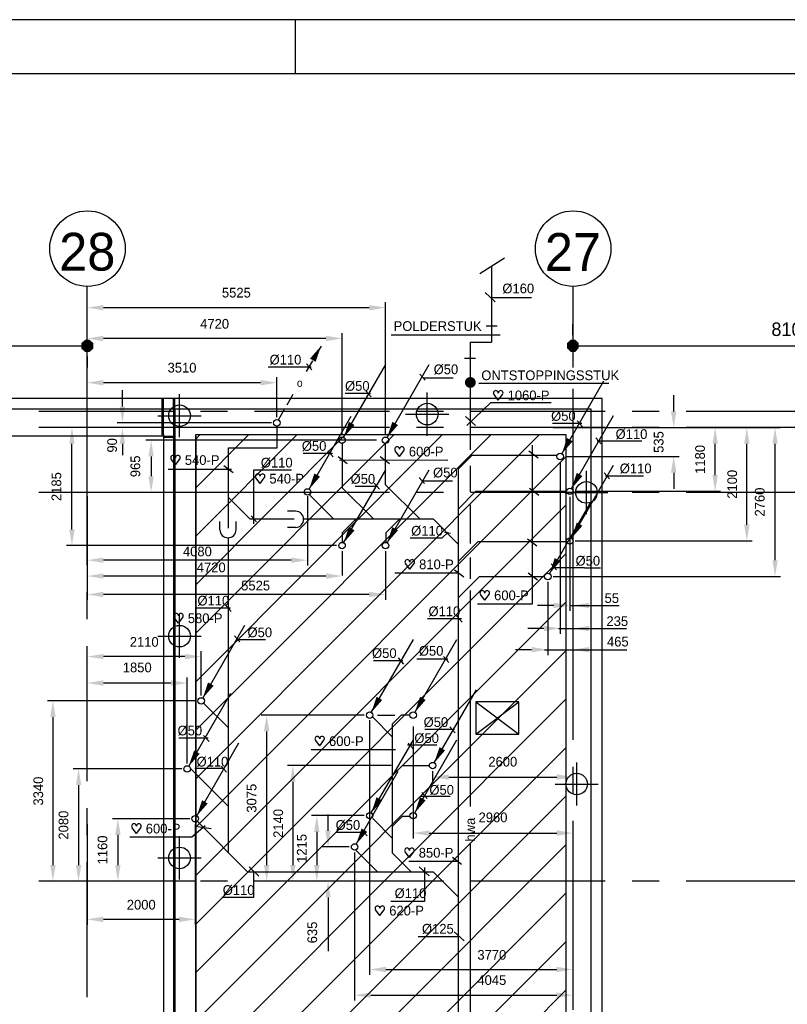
# Model space of a CAD drawing. Extents: x 9010 to 343255, y 15280 to 659207.
# Tile 14 of 76: x 38800 to 53026, y 81149 to 99380. Entities that reach past the tile are written whole.
import ezdxf
from ezdxf.enums import TextEntityAlignment as Align

# ---------------------------------------------------------------- set-up
doc = ezdxf.new("R2010")
doc.units = 0
doc.header["$LTSCALE"] = 100
for name, pattern in [('2322121', [2000, 1000, 1000]), ('2322122', [47, 40, -7]), ('CENTER2', [11.25, 7.5, -1.25, 1.25, -1.25]), ('CENTER4', [5, 3.125, -0.625, 0.625, -0.625]), ('CENTERX2', [40, 25, -5, 5, -5])]:
    doc.linetypes.add(name, pattern=pattern)
doc.layers.get('0').update_dxf_attribs({"linetype": 'CONTINUOUS'})
doc.layers.get('DEFPOINTS').update_dxf_attribs({"linetype": 'CONTINUOUS'})
for name, color, linetype in [('00KAD025', 2, 'CONTINUOUS'), ('00KAD070', 5, 'CONTINUOUS'), ('19', 2, 'CONTINUOUS'), ('BL$2----', 7, 'CONTINUOUS'), ('BOUW', 8, 'CONTINUOUS'), ('PAAL_CONT', 1, 'CONTINUOUS'), ('PAAL_HART', 7, 'CONTINUOUS'), ('PAAL_TEKST', 2, 'CONTINUOUS'), ('STRAMIEN', 1, 'CENTER2'), ('WL521---', 4, 'CONTINUOUS'), ('WL5233--', 4, 'CONTINUOUS'), ('WL524---', 4, 'CONTINUOUS'), ('WL5627--', 4, 'CONTINUOUS'), ('WL570---', 3, 'CONTINUOUS'), ('WL570---_HARTLIJN', 7, 'CONTINUOUS'), ('WL570---_TOEVOER', 3, 'CONTINUOUS'), ('WM521---', 1, 'CONTINUOUS')]:
    doc.layers.add(name, color=color, linetype=linetype)
doc.styles.add('2MM', font='STRUCT01.shx', dxfattribs={"height": 250})
doc.styles.add('5MM', font='STRUCT01.shx', dxfattribs={"height": 1000})
doc.styles.add('BURO-018', font='BUROFONT.shx', dxfattribs={"height": 180})
doc.styles.add('VAR', font='STRUCT01.shx')
doc.dimstyles.new('CEES', dxfattribs={"dimscale": 100, "dimtxt": 3, "dimasz": 3, "dimexe": 1, "dimexo": 1, "dimgap": 1.5, "dimtad": 0, "dimdec": 0, "dimzin": 0, "dimtxsty": 'BURO-018', "dimcen": -3, "dimdle": 1.25, "dimclrd": 1, "dimclre": 1, "dimclrt": 1, "dimazin": 3, "dimtfac": 0.75, "dimtdec": 0, "dimtofl": 0, "dimtmove": 0, "dimatfit": 3, "dimtvp": 1.5, "dimtolj": 1, "dimtzin": 0})
doc.dimstyles.new('DIM_ORG', dxfattribs={"dimscale": 50, "dimtxt": 2.5, "dimasz": 0.5, "dimexe": 1.25, "dimexo": 0.625, "dimgap": 0.9, "dimtad": 1, "dimdec": 0, "dimrnd": 1, "dimtxsty": '2MM', "dimblk": 'A-DIMDOT', "dimcen": 2.5, "dimse1": 1, "dimse2": 1, "dimclrt": 2, "dimazin": 3, "dimtfac": 1, "dimtdec": 4, "dimtix": 1, "dimtmove": 0, "dimatfit": 3, "dimtvp": 1, "dimtolj": 1, "dimtzin": 0})

# ---------------------------------------------------------------- blocks, each defined once
blk = doc.blocks.new('A0-HOR')
at = {"layer": '00KAD025', "linetype": 'CONTINUOUS'}
for p, q in [((1189, 841), (0, 841)), ((349, 831), (349, 841))]:
    blk.add_line(p, q, dxfattribs=at)
at = {"layer": '00KAD070', "linetype": 'CONTINUOUS'}
blk.add_line((1179, 831), (10, 831), dxfattribs=at)
blk = doc.blocks.new('K-PAAL8')
at = {"layer": 'PAAL_CONT'}
blk.add_circle((0, 0), 0.5, dxfattribs=at)
at = {"layer": 'PAAL_HART'}
for p, q in [((0, -1), (0, 1)), ((-1, 0), (1, 0))]:
    blk.add_line(p, q, dxfattribs=at)
at = {"layer": 'PAAL_TEKST', "style": 'VAR', "flags": 1}
for tag, p in [('AFHAKHOOGTE', (0.402, 0.516)), ('INHEINIVO', (0.402, 0.201)), ('LENGTE', (0.402, -0.114)), ('NUMMER', (0.402, -0.429))]:
    blk.add_attdef(tag, p, '', height=0.2, dxfattribs=at)
blk = doc.blocks.new('*X17')
at = {"color": 0}
for p, q in [((38.14, 21), (40.14, 21)), ((38.14, 20.8), (40.14, 20.8)), ((38.14, 20.6), (40.14, 20.6)), ((38.14, 20.4), (40.14, 20.4)), ((38.17, 20.2), (40.11, 20.2)), ((38.28, 21.2), (40, 21.2)), ((38.48, 21.4), (39.8, 21.4)), ((38.68, 21.6), (39.6, 21.6)), ((38.37, 20), (39.91, 20)), ((38.57, 19.8), (39.71, 19.8))]:
    blk.add_line(p, q, dxfattribs=at)
blk = doc.blocks.new('A-DIMDOT')
for p, q in [((0, 2), (0, 4)), ((0, -2), (0, 2)), ((0, -2), (0, -4))]:
    blk.add_line(p, q)
blk.add_lwpolyline([(-0.42, 0.99), (-1, 0.4), (-1, -0.43), (-0.42, -1.01), (0.41, -1.01), (1, -0.43), (1, 0.4), (0.41, 0.99)], close=True)
blk.add_blockref('*X17', (-39.14, -20.66))
blk = doc.blocks.new('*D37')
at = {"layer": '19', "color": 0}
blk.add_line((32953, 93342), (39953, 93342), dxfattribs=at)
at = {"layer": 'DEFPOINTS', "color": 0}
for p in [(32853, 94442), (40053, 94442), (40053, 93342)]:
    blk.add_point(p, dxfattribs=at)
at = {"layer": '19', "color": 0, "xscale": 100, "yscale": 100, "zscale": 100, "rotation": 180}
blk.add_blockref('A-DIMDOT', (32853, 93342), dxfattribs=at)
at = {"layer": '19', "color": 0, "xscale": 100, "yscale": 100, "zscale": 100}
blk.add_blockref('A-DIMDOT', (40053, 93342), dxfattribs=at)
at = {"layer": '19', "color": 2, "insert": (36453, 93647), "char_height": 250, "attachment_point": 5, "style": '2MM'}
blk.add_mtext('\\A1;7200', dxfattribs=at)
blk = doc.blocks.new('*D38')
at = {"layer": '19', "color": 0}
blk.add_line((49153, 93342), (57053, 93342), dxfattribs=at)
at = {"layer": 'DEFPOINTS', "color": 0}
for p in [(49053, 94442), (57153, 94442), (57153, 93342)]:
    blk.add_point(p, dxfattribs=at)
at = {"layer": '19', "color": 0, "xscale": 100, "yscale": 100, "zscale": 100, "rotation": 180}
blk.add_blockref('A-DIMDOT', (49053, 93342), dxfattribs=at)
at = {"layer": '19', "color": 0, "xscale": 100, "yscale": 100, "zscale": 100}
blk.add_blockref('A-DIMDOT', (57153, 93342), dxfattribs=at)
at = {"layer": '19', "color": 2, "insert": (53103, 93647), "char_height": 250, "attachment_point": 5, "style": '2MM'}
blk.add_mtext('\\A1;8100', dxfattribs=at)
blk = doc.blocks.new('LDV1123')
at = {"color": 0, "linetype": 'CONTINUOUS'}
for p, q in [((6.75, 11.69), (5.81, 10.07)), ((5.44, 9.42), (4.5, 7.79)), ((1.56, 2.71), (2.5, 4.33)), ((0.25, 0.43), (1.19, 2.06))]:
    blk.add_line(p, q, dxfattribs=at)
blk.add_lwpolyline([(6.75, 11.69, 0, 1, 0), (5.5, 9.53, 1, 1, 0)], format="xyseb", dxfattribs=at)
blk.add_circle((0, 0), 0.5, dxfattribs=at)
at = {"color": 0, "linetype": 'CONTINUOUS', "style": 'BURO-018'}
blk.add_attdef('LD_TEXT1', text='', height=1.8, dxfattribs=at).set_placement((3.5, 6.06), align=Align.MIDDLE)
blk = doc.blocks.new('LDV3121')
at = {"color": 0, "linetype": 'CONTINUOUS'}
blk.add_line((0.25, 0.43), (6.75, 11.69), dxfattribs=at)
blk.add_lwpolyline([(0.25, 0.43, 0, 1, 0), (1.5, 2.6, 1, 1, 0)], format="xyseb", dxfattribs=at)
blk.add_circle((0, 0), 0.5, dxfattribs=at)
blk = doc.blocks.new('HART')
at = {"color": 1}
for q in [(-39.7, 52.4), (39.7, 52.4)]:
    blk.add_line((0, 0), q, dxfattribs=at)
for centre, start, end in [((-22.1, 65.7), 0, 217.18669), ((22.1, 65.7), 322.81331, 180)]:
    blk.add_arc(centre, 22.1, start, end, dxfattribs=at)
blk = doc.blocks.new('HARTJE')
at = {"layer": 'WL570---'}
blk.add_blockref('HART', (140.9, 93.7), dxfattribs=at)
blk = doc.blocks.new('LDS')
at = {"color": 0, "linetype": 'CONTINUOUS'}
for p, q in [((0, 1), (1, 1)), ((0, -1), (1, -1))]:
    blk.add_line(p, q, dxfattribs=at)
blk.add_arc((0, 0), 1, 90, 270, dxfattribs=at)
blk = doc.blocks.new('*D114')
at = {"color": 1, "linetype": 'BYBLOCK'}
for p, q in [((41953, 84586), (40520, 84586)), ((40620, 84286), (40620, 83728)), ((41953, 83428), (40520, 83428))]:
    blk.add_line(p, q, dxfattribs=at)
for points in [[(40570, 84286), (40670, 84286), (40620, 84586)], [(40570, 83728), (40670, 83728), (40620, 83428)]]:
    blk.add_solid(points, dxfattribs=at)
at = {"layer": 'DEFPOINTS', "color": 0, "linetype": 'BYBLOCK'}
for p in [(42053, 84586), (40620, 83428), (42053, 83428)]:
    blk.add_point(p, dxfattribs=at)
at = {"color": 1, "linetype": 'BYBLOCK', "insert": (40336, 84007), "char_height": 180, "attachment_point": 5, "rotation": 90, "style": 'BURO-018'}
blk.add_mtext('\\A1;1160', dxfattribs=at)
blk = doc.blocks.new('*D115')
at = {"color": 1, "linetype": 'BYBLOCK'}
for p, q in [((41804, 85507), (39792, 85507)), ((39892, 85207), (39892, 83728)), ((41804, 83428), (39792, 83428))]:
    blk.add_line(p, q, dxfattribs=at)
for points in [[(39842, 85207), (39942, 85207), (39892, 85507)], [(39842, 83728), (39942, 83728), (39892, 83428)]]:
    blk.add_solid(points, dxfattribs=at)
at = {"layer": 'DEFPOINTS', "color": 0, "linetype": 'BYBLOCK'}
for p in [(41904, 85507), (39892, 83428), (41904, 83428)]:
    blk.add_point(p, dxfattribs=at)
at = {"color": 1, "linetype": 'BYBLOCK', "insert": (39613, 84467), "char_height": 180, "attachment_point": 5, "rotation": 90, "style": 'BURO-018'}
blk.add_mtext('\\A1;2080', dxfattribs=at)
blk = doc.blocks.new('*D116')
at = {"color": 1, "linetype": 'BYBLOCK'}
for p, q in [((42063, 86767), (39316, 86767)), ((39416, 86467), (39416, 83728)), ((42063, 83428), (39316, 83428))]:
    blk.add_line(p, q, dxfattribs=at)
for points in [[(39366, 86467), (39466, 86467), (39416, 86767)], [(39366, 83728), (39466, 83728), (39416, 83428)]]:
    blk.add_solid(points, dxfattribs=at)
at = {"layer": 'DEFPOINTS', "color": 0, "linetype": 'BYBLOCK'}
for p in [(42163, 86767), (39416, 83428), (42163, 83428)]:
    blk.add_point(p, dxfattribs=at)
at = {"color": 1, "linetype": 'BYBLOCK', "insert": (39146, 85097), "char_height": 180, "attachment_point": 5, "rotation": 90, "style": 'BURO-018'}
blk.add_mtext('\\A1;3340', dxfattribs=at)
blk = doc.blocks.new('*D117')
at = {"color": 1, "linetype": 'BYBLOCK'}
for p, q in [((40053, 85607), (40053, 87198)), ((41904, 85607), (41904, 87198)), ((41604, 87098), (40353, 87098))]:
    blk.add_line(p, q, dxfattribs=at)
for points in [[(40353, 87148), (40353, 87048), (40053, 87098)], [(41604, 87148), (41604, 87048), (41904, 87098)]]:
    blk.add_solid(points, dxfattribs=at)
at = {"layer": 'DEFPOINTS', "color": 0, "linetype": 'BYBLOCK'}
for p in [(40053, 87098), (40053, 85507), (41904, 85507)]:
    blk.add_point(p, dxfattribs=at)
at = {"color": 1, "linetype": 'BYBLOCK', "insert": (40979, 87385), "char_height": 180, "attachment_point": 5, "style": 'BURO-018'}
blk.add_mtext('\\A1;1850', dxfattribs=at)
blk = doc.blocks.new('*D118')
at = {"color": 1, "linetype": 'BYBLOCK'}
for p, q in [((40053, 86867), (40053, 87688)), ((41863, 87588), (40353, 87588)), ((42163, 86867), (42163, 87688))]:
    blk.add_line(p, q, dxfattribs=at)
for points in [[(40353, 87638), (40353, 87538), (40053, 87588)], [(41863, 87638), (41863, 87538), (42163, 87588)]]:
    blk.add_solid(points, dxfattribs=at)
at = {"layer": 'DEFPOINTS', "color": 0, "linetype": 'BYBLOCK'}
for p in [(40053, 87588), (40053, 86767), (42163, 86767)]:
    blk.add_point(p, dxfattribs=at)
at = {"color": 1, "linetype": 'BYBLOCK', "insert": (41108, 87858), "char_height": 180, "attachment_point": 5, "style": 'BURO-018'}
blk.add_mtext('\\A1;2110', dxfattribs=at)
blk = doc.blocks.new('*D119')
at = {"color": 1, "linetype": 'BYBLOCK'}
for p, q in [((40053, 84486), (40053, 82622)), ((42053, 84486), (42053, 82622)), ((41753, 82722), (40353, 82722))]:
    blk.add_line(p, q, dxfattribs=at)
for points in [[(40353, 82772), (40353, 82672), (40053, 82722)], [(41753, 82772), (41753, 82672), (42053, 82722)]]:
    blk.add_solid(points, dxfattribs=at)
at = {"layer": 'DEFPOINTS', "color": 0, "linetype": 'BYBLOCK'}
for p in [(40053, 84586), (42053, 84586), (40053, 82722)]:
    blk.add_point(p, dxfattribs=at)
at = {"color": 1, "linetype": 'BYBLOCK', "insert": (41053, 82992), "char_height": 180, "attachment_point": 5, "style": 'BURO-018'}
blk.add_mtext('\\A1;2000', dxfattribs=at)
blk = doc.blocks.new('*D120')
at = {"color": 1, "linetype": 'BYBLOCK'}
for p, q in [((45007, 83962), (45007, 81218)), ((49053, 83962), (49053, 81218)), ((45307, 81318), (48753, 81318))]:
    blk.add_line(p, q, dxfattribs=at)
for points in [[(45307, 81368), (45307, 81268), (45007, 81318)], [(48753, 81368), (48753, 81268), (49053, 81318)]]:
    blk.add_solid(points, dxfattribs=at)
at = {"layer": 'DEFPOINTS', "color": 0, "linetype": 'BYBLOCK'}
for p in [(45007, 84062), (49053, 84062), (49053, 81318)]:
    blk.add_point(p, dxfattribs=at)
at = {"color": 1, "linetype": 'BYBLOCK', "insert": (47550, 81596), "char_height": 180, "attachment_point": 5, "style": 'BURO-018'}
blk.add_mtext('\\A1;4045', dxfattribs=at)
blk = doc.blocks.new('*D121')
at = {"color": 1, "linetype": 'BYBLOCK'}
for p, q in [((45286, 86413), (45286, 81694)), ((49053, 84542), (49053, 81694)), ((45586, 81794), (48753, 81794))]:
    blk.add_line(p, q, dxfattribs=at)
for points in [[(45586, 81844), (45586, 81744), (45286, 81794)], [(48753, 81844), (48753, 81744), (49053, 81794)]]:
    blk.add_solid(points, dxfattribs=at)
at = {"layer": 'DEFPOINTS', "color": 0, "linetype": 'BYBLOCK'}
for p in [(45286, 86513), (49053, 84642), (49053, 81794)]:
    blk.add_point(p, dxfattribs=at)
at = {"color": 1, "linetype": 'BYBLOCK', "insert": (47550, 82064), "char_height": 180, "attachment_point": 5, "style": 'BURO-018'}
blk.add_mtext('\\A1;3770', dxfattribs=at)
blk = doc.blocks.new('*D122')
at = {"color": 1, "linetype": 'BYBLOCK'}
for p, q in [((46091, 86294), (46091, 84219)), ((49053, 84542), (49053, 84219)), ((46391, 84319), (48753, 84319))]:
    blk.add_line(p, q, dxfattribs=at)
for points in [[(46391, 84369), (46391, 84269), (46091, 84319)], [(48753, 84369), (48753, 84269), (49053, 84319)]]:
    blk.add_solid(points, dxfattribs=at)
at = {"layer": 'DEFPOINTS', "color": 0, "linetype": 'BYBLOCK'}
for p in [(46091, 86394), (49053, 84642), (49053, 84319)]:
    blk.add_point(p, dxfattribs=at)
at = {"color": 1, "linetype": 'BYBLOCK', "insert": (47572, 84609), "char_height": 180, "attachment_point": 5, "style": 'BURO-018'}
blk.add_mtext('\\A1;2960', dxfattribs=at)
blk = doc.blocks.new('*D123')
at = {"color": 1, "linetype": 'BYBLOCK'}
for p, q in [((46453, 85469), (46453, 85257)), ((46753, 85357), (48753, 85357)), ((49053, 85469), (49053, 85257))]:
    blk.add_line(p, q, dxfattribs=at)
for points in [[(46753, 85407), (46753, 85307), (46453, 85357)], [(48753, 85407), (48753, 85307), (49053, 85357)]]:
    blk.add_solid(points, dxfattribs=at)
at = {"layer": 'DEFPOINTS', "color": 0, "linetype": 'BYBLOCK'}
for p in [(46453, 85569), (49053, 85569), (49053, 85357)]:
    blk.add_point(p, dxfattribs=at)
at = {"color": 1, "linetype": 'BYBLOCK', "insert": (47753, 85640), "char_height": 180, "attachment_point": 5, "style": 'BURO-018'}
blk.add_mtext('\\A1;2600', dxfattribs=at)
blk = doc.blocks.new('*D124')
at = {"color": 1, "linetype": 'BYBLOCK'}
for p, q in [((44515, 84362), (44515, 84662)), ((44907, 84062), (44415, 84062)), ((44907, 83428), (44415, 83428)), ((44515, 83128), (44515, 82130))]:
    blk.add_line(p, q, dxfattribs=at)
for points in [[(44465, 84362), (44565, 84362), (44515, 84062)], [(44465, 83128), (44565, 83128), (44515, 83428)]]:
    blk.add_solid(points, dxfattribs=at)
at = {"layer": 'DEFPOINTS', "color": 0, "linetype": 'BYBLOCK'}
for p in [(45007, 84062), (44515, 83428), (45007, 83428)]:
    blk.add_point(p, dxfattribs=at)
at = {"color": 1, "linetype": 'BYBLOCK', "insert": (44224, 82479), "char_height": 180, "attachment_point": 5, "rotation": 90, "style": 'BURO-018'}
blk.add_mtext('\\A1;635', dxfattribs=at)
blk = doc.blocks.new('*D125')
at = {"color": 1, "linetype": 'BYBLOCK'}
for p, q in [((45186, 84642), (44206, 84642)), ((44306, 84342), (44306, 83728)), ((45186, 83428), (44206, 83428))]:
    blk.add_line(p, q, dxfattribs=at)
for points in [[(44256, 84342), (44356, 84342), (44306, 84642)], [(44256, 83728), (44356, 83728), (44306, 83428)]]:
    blk.add_solid(points, dxfattribs=at)
at = {"layer": 'DEFPOINTS', "color": 0, "linetype": 'BYBLOCK'}
for p in [(45286, 84642), (44306, 83428), (45286, 83428)]:
    blk.add_point(p, dxfattribs=at)
at = {"color": 1, "linetype": 'BYBLOCK', "insert": (44029, 84035), "char_height": 180, "attachment_point": 5, "rotation": 90, "style": 'BURO-018'}
blk.add_mtext('\\A1;1215', dxfattribs=at)
blk = doc.blocks.new('*D126')
at = {"color": 1, "linetype": 'BYBLOCK'}
for p, q in [((45686, 85569), (43763, 85569)), ((43863, 85269), (43863, 83728)), ((46353, 83428), (43763, 83428))]:
    blk.add_line(p, q, dxfattribs=at)
for points in [[(43813, 85269), (43913, 85269), (43863, 85569)], [(43813, 83728), (43913, 83728), (43863, 83428)]]:
    blk.add_solid(points, dxfattribs=at)
at = {"layer": 'DEFPOINTS', "color": 0, "linetype": 'BYBLOCK'}
for p in [(45786, 85569), (43863, 83428), (46453, 83428)]:
    blk.add_point(p, dxfattribs=at)
at = {"color": 1, "linetype": 'BYBLOCK', "insert": (43593, 84498), "char_height": 180, "attachment_point": 5, "rotation": 90, "style": 'BURO-018'}
blk.add_mtext('\\A1;2140', dxfattribs=at)
blk = doc.blocks.new('*D127')
at = {"color": 1, "linetype": 'BYBLOCK'}
for p, q in [((45186, 86502), (43277, 86502)), ((43377, 86202), (43377, 83728)), ((45186, 83428), (43277, 83428))]:
    blk.add_line(p, q, dxfattribs=at)
for points in [[(43327, 86202), (43427, 86202), (43377, 86502)], [(43327, 83728), (43427, 83728), (43377, 83428)]]:
    blk.add_solid(points, dxfattribs=at)
at = {"layer": 'DEFPOINTS', "color": 0, "linetype": 'BYBLOCK'}
for p in [(45286, 86502), (43377, 83428), (45286, 83428)]:
    blk.add_point(p, dxfattribs=at)
at = {"color": 1, "linetype": 'BYBLOCK', "insert": (43099, 84965), "char_height": 180, "attachment_point": 5, "rotation": 90, "style": 'BURO-018'}
blk.add_mtext('\\A1;3075', dxfattribs=at)
blk = doc.blocks.new('*D128')
at = {"color": 1, "linetype": 'BYBLOCK'}
for p, q in [((40053, 92018), (40053, 92759)), ((43265, 92659), (40353, 92659)), ((43565, 92018), (43565, 92759))]:
    blk.add_line(p, q, dxfattribs=at)
for points in [[(40353, 92709), (40353, 92609), (40053, 92659)], [(43265, 92709), (43265, 92609), (43565, 92659)]]:
    blk.add_solid(points, dxfattribs=at)
at = {"layer": 'DEFPOINTS', "color": 0, "linetype": 'BYBLOCK'}
for p in [(40053, 92659), (40053, 91918), (43565, 91918)]:
    blk.add_point(p, dxfattribs=at)
at = {"color": 1, "linetype": 'BYBLOCK', "insert": (41809, 92936), "char_height": 180, "attachment_point": 5, "style": 'BURO-018'}
blk.add_mtext('\\A1;3510', dxfattribs=at)
blk = doc.blocks.new('*D129')
at = {"color": 1, "linetype": 'BYBLOCK'}
for p, q in [((40053, 91693), (40053, 93578)), ((44774, 91693), (44774, 93578)), ((44474, 93478), (40353, 93478))]:
    blk.add_line(p, q, dxfattribs=at)
for points in [[(40353, 93528), (40353, 93428), (40053, 93478)], [(44474, 93528), (44474, 93428), (44774, 93478)]]:
    blk.add_solid(points, dxfattribs=at)
at = {"layer": 'DEFPOINTS', "color": 0, "linetype": 'BYBLOCK'}
for p in [(40053, 93478), (40053, 91593), (44774, 91593)]:
    blk.add_point(p, dxfattribs=at)
at = {"color": 1, "linetype": 'BYBLOCK', "insert": (42413, 93748), "char_height": 180, "attachment_point": 5, "style": 'BURO-018'}
blk.add_mtext('\\A1;4720', dxfattribs=at)
blk = doc.blocks.new('*D130')
at = {"color": 1, "linetype": 'BYBLOCK'}
for p, q in [((40053, 91693), (40053, 94148)), ((45579, 91693), (45579, 94148)), ((45279, 94048), (40353, 94048))]:
    blk.add_line(p, q, dxfattribs=at)
for points in [[(40353, 94098), (40353, 93998), (40053, 94048)], [(45279, 94098), (45279, 93998), (45579, 94048)]]:
    blk.add_solid(points, dxfattribs=at)
at = {"layer": 'DEFPOINTS', "color": 0, "linetype": 'BYBLOCK'}
for p in [(40053, 94048), (40053, 91593), (45579, 91593)]:
    blk.add_point(p, dxfattribs=at)
at = {"color": 1, "linetype": 'BYBLOCK', "insert": (42816, 94325), "char_height": 180, "attachment_point": 5, "style": 'BURO-018'}
blk.add_mtext('\\A1;5525', dxfattribs=at)
blk = doc.blocks.new('*D131')
at = {"color": 1, "linetype": 'BYBLOCK'}
for p, q in [((50920, 92128), (50920, 92428)), ((48917, 91828), (51020, 91828)), ((48917, 91293), (51020, 91293)), ((50920, 90993), (50920, 90693))]:
    blk.add_line(p, q, dxfattribs=at)
for points in [[(50870, 92128), (50970, 92128), (50920, 91828)], [(50870, 90993), (50970, 90993), (50920, 91293)]]:
    blk.add_solid(points, dxfattribs=at)
at = {"layer": 'DEFPOINTS', "color": 0, "linetype": 'BYBLOCK'}
for p in [(48817, 91828), (50920, 91828), (48817, 91293)]:
    blk.add_point(p, dxfattribs=at)
at = {"color": 1, "linetype": 'BYBLOCK', "insert": (50643, 91560), "char_height": 180, "attachment_point": 5, "rotation": 90, "style": 'BURO-018'}
blk.add_mtext('\\A1;535', dxfattribs=at)
blk = doc.blocks.new('*D132')
at = {"color": 1, "linetype": 'BYBLOCK'}
for p, q in [((49097, 91828), (51789, 91828)), ((51689, 90948), (51689, 91528)), ((49097, 90648), (51789, 90648))]:
    blk.add_line(p, q, dxfattribs=at)
for points in [[(51639, 91528), (51739, 91528), (51689, 91828)], [(51639, 90948), (51739, 90948), (51689, 90648)]]:
    blk.add_solid(points, dxfattribs=at)
at = {"layer": 'DEFPOINTS', "color": 0, "linetype": 'BYBLOCK'}
for p in [(48997, 91828), (51689, 91828), (48997, 90648)]:
    blk.add_point(p, dxfattribs=at)
at = {"color": 1, "linetype": 'BYBLOCK', "insert": (51410, 91238), "char_height": 180, "attachment_point": 5, "rotation": 90, "style": 'BURO-018'}
blk.add_mtext('\\A1;1180', dxfattribs=at)
blk = doc.blocks.new('*D133')
at = {"color": 1, "linetype": 'BYBLOCK'}
for p, q in [((49097, 91828), (52376, 91828)), ((52276, 90028), (52276, 91528)), ((49097, 89728), (52376, 89728))]:
    blk.add_line(p, q, dxfattribs=at)
for points in [[(52226, 91528), (52326, 91528), (52276, 91828)], [(52226, 90028), (52326, 90028), (52276, 89728)]]:
    blk.add_solid(points, dxfattribs=at)
at = {"layer": 'DEFPOINTS', "color": 0, "linetype": 'BYBLOCK'}
for p in [(48997, 91828), (52276, 91828), (48997, 89728)]:
    blk.add_point(p, dxfattribs=at)
at = {"color": 1, "linetype": 'BYBLOCK', "insert": (52006, 90778), "char_height": 180, "attachment_point": 5, "rotation": 90, "style": 'BURO-018'}
blk.add_mtext('\\A1;2100', dxfattribs=at)
blk = doc.blocks.new('*D134')
at = {"color": 1, "linetype": 'BYBLOCK'}
for p, q in [((48687, 91828), (52899, 91828)), ((52799, 89370), (52799, 91528)), ((48687, 89070), (52899, 89070))]:
    blk.add_line(p, q, dxfattribs=at)
for points in [[(52749, 91528), (52849, 91528), (52799, 91828)], [(52749, 89370), (52849, 89370), (52799, 89070)]]:
    blk.add_solid(points, dxfattribs=at)
at = {"layer": 'DEFPOINTS', "color": 0, "linetype": 'BYBLOCK'}
for p in [(48587, 91828), (52799, 91828), (48587, 89070)]:
    blk.add_point(p, dxfattribs=at)
at = {"color": 1, "linetype": 'BYBLOCK', "insert": (52516, 90449), "char_height": 180, "attachment_point": 5, "rotation": 90, "style": 'BURO-018'}
blk.add_mtext('\\A1;2760', dxfattribs=at)
blk = doc.blocks.new('*D135')
at = {"color": 1, "linetype": 'BYBLOCK'}
for p, q in [((45412, 91593), (41136, 91593)), ((41236, 91293), (41236, 90928)), ((43952, 90628), (41136, 90628))]:
    blk.add_line(p, q, dxfattribs=at)
for points in [[(41186, 91293), (41286, 91293), (41236, 91593)], [(41186, 90928), (41286, 90928), (41236, 90628)]]:
    blk.add_solid(points, dxfattribs=at)
at = {"layer": 'DEFPOINTS', "color": 0, "linetype": 'BYBLOCK'}
for p in [(45512, 91593), (41236, 90628), (44052, 90628)]:
    blk.add_point(p, dxfattribs=at)
at = {"color": 1, "linetype": 'BYBLOCK', "insert": (40945, 91110), "char_height": 180, "attachment_point": 5, "rotation": 90, "style": 'BURO-018'}
blk.add_mtext('\\A1;965', dxfattribs=at)
blk = doc.blocks.new('*D190')
at = {"color": 1, "linetype": 'BYBLOCK'}
for p, q in [((39769, 89942), (39769, 91528)), ((44674, 89642), (39669, 89642))]:
    blk.add_line(p, q, dxfattribs=at)
for points in [[(39719, 91528), (39819, 91528), (39769, 91828)], [(39719, 89942), (39819, 89942), (39769, 89642)]]:
    blk.add_solid(points, dxfattribs=at)
at = {"layer": 'DEFPOINTS', "color": 0, "linetype": 'BYBLOCK'}
for p in [(39769, 91828), (39769, 91828), (44774, 89642)]:
    blk.add_point(p, dxfattribs=at)
at = {"color": 1, "linetype": 'BYBLOCK', "insert": (39482, 90735), "char_height": 180, "attachment_point": 5, "rotation": 90, "style": 'BURO-018'}
blk.add_mtext('\\A1;2185', dxfattribs=at)
blk = doc.blocks.new('2322122-5')
at = {"layer": 'WM521---', "color": 0, "style": 'BURO-018'}
blk.add_text('hwa', height=180, rotation=90, dxfattribs=at).set_placement((47146, 84383), align=Align.MIDDLE)

msp = doc.modelspace()

# ---------------------------------------------------------------- hatches: boundary and pattern name
at = {"layer": 'BOUW', "linetype": 'CONTINUOUS'}
h = msp.add_hatch(dxfattribs=at)
h.set_pattern_fill('ANSI31', color=256, scale=200, style=0)
h.set_pattern_definition([(45, (32852.9, 25827.6), (-449.013, 449.013), [])])
h.paths.add_polyline_path([(41252.9, 74427.6), (41252.9, 75627.6), (40352.9, 75627.6), (40352.9, 79437.6), (42062.9, 79437.6), (42062.9, 91697.6), (48922.9, 91697.6), (48922.9, 74647.5), (48772.9, 74647.5), (48772.9, 72827.6), (43552.9, 72827.6), (43552.9, 68527.6), (49372.9, 68527.6), (49372.9, 58807.6), (43377.9, 58807.6), (43377.9, 26267.6), (40352.9, 26267.6), (40352.9, 35427.6), (41252.9, 35427.6), (41252.9, 37827.6), (40352.9, 37827.6), (40352.9, 40327.6), (32852.9, 40327.6), (32852.9, 43827.6), (38852.9, 43827.6), (38852.2, 42627.6), (41252.9, 42627.6), (41252.9, 43827.6), (41252.9, 45027.6), (40352.9, 45027.6), (40352.9, 54727.6), (32852.9, 54727.6), (32852.9, 74427.6), (38852.9, 74427.6), (32852.9, 74427.6), (38852.9, 74427.6), (38852.9, 73227.6), (41252.9, 73227.6)])

# ---------------------------------------------------------------- linework, layer by layer
at = {"color": 1, "linetype": 'BYBLOCK'}
for p, q in [((40703.9, 92217.8), (40703.9, 92517.8)), ((43464.9, 91917.8), (40603.9, 91917.8)), ((43464.9, 91827.6), (40603.9, 91827.6)), ((40703.9, 91527.6), (40703.9, 91316.7)), ((48816.9, 91192.6), (48816.9, 88007.9)), ((49052.9, 91192.6), (49052.9, 88007.9)), ((40052.9, 90560.1), (40052.9, 89272.6)), ((44134, 90560.1), (44134, 89272.6)), ((48996.9, 90547.6), (48996.9, 88434.3)), ((49052.9, 90547.6), (49052.9, 88434.3)), ((40052.9, 89542.4), (40052.9, 89089.7)), ((40052.9, 89542.4), (40052.9, 88637.4)), ((44774, 89542.4), (44774, 89089.7)), ((45579, 89542.4), (45579, 88637.4)), ((43834, 89372.6), (40352.9, 89372.6)), ((44474, 89078.7), (40352.9, 89078.7)), ((48587.3, 88969.5), (48587.3, 87614.9)), ((49052.9, 88969.5), (49052.9, 87614.9)), ((45279, 88737.4), (40352.9, 88737.4)), ((48696.9, 88534.3), (48396.9, 88534.3)), ((48999.9, 88534.3), (49912, 88534.3)), ((48516.9, 88107.9), (48216.9, 88107.9)), ((48785.7, 88107.9), (50046.9, 88107.9)), ((48287.3, 87714.9), (47987.3, 87714.9)), ((48524, 87714.9), (50054.8, 87714.9))]:
    msp.add_line(p, q, dxfattribs=at)
for points in [[(40653.9, 92217.8), (40753.9, 92217.8), (40703.9, 91917.8)], [(40653.9, 91527.6), (40753.9, 91527.6), (40703.9, 91827.6)], [(40352.9, 89422.6), (40352.9, 89322.6), (40052.9, 89372.6)], [(43834, 89422.6), (43834, 89322.6), (44134, 89372.6)], [(40352.9, 89128.7), (40352.9, 89028.7), (40052.9, 89078.7)], [(44474, 89128.7), (44474, 89028.7), (44774, 89078.7)], [(40352.9, 88787.4), (40352.9, 88687.4), (40052.9, 88737.4)], [(45279, 88787.4), (45279, 88687.4), (45579, 88737.4)], [(48696.9, 88584.3), (48696.9, 88484.3), (48996.9, 88534.3)], [(49352.9, 88584.3), (49352.9, 88484.3), (49052.9, 88534.3)], [(48516.9, 88157.9), (48516.9, 88057.9), (48816.9, 88107.9)], [(49352.9, 88157.9), (49352.9, 88057.9), (49052.9, 88107.9)], [(48287.3, 87764.9), (48287.3, 87664.9), (48587.3, 87714.9)], [(49352.9, 87764.9), (49352.9, 87664.9), (49052.9, 87714.9)]]:
    msp.add_solid(points, dxfattribs=at)
at = {"layer": 'BOUW', "linetype": 'CONTINUOUS'}
for p, q in [((49592.9, 92367.6), (20023.3, 92367.6)), ((41442.9, 91667.6), (41442.9, 92367.6)), ((41462.9, 91697.6), (41462.9, 92367.6)), ((41652.9, 92167.6), (41652.9, 92367.6)), ((41672.9, 92167.6), (41672.9, 92367.6)), ((49592.9, 74547.6), (49592.9, 92367.6)), ((49392.9, 92167.6), (20223.3, 92167.6)), ((41652.9, 92167.6), (41652.9, 79797.6)), ((41672.9, 92167.6), (41672.9, 79777.6)), ((49392.9, 78927.6), (49392.9, 92167.6)), ((41462.9, 91667.6), (20723.3, 91667.6)), ((41462.9, 91697.6), (41462.9, 79987.6)), ((41462.9, 91667.6), (41652.9, 91667.6)), ((41462.9, 91647.6), (41652.9, 91647.6)), ((42062.9, 91667.6), (42062.9, 79387.6)), ((47252.9, 86151.6), (48052.9, 86751.6)), ((47252.9, 86751.6), (48052.9, 86151.6))]:
    msp.add_line(p, q, dxfattribs=at)
msp.add_lwpolyline([(42062.9, 79437.6), (42062.9, 91697.6), (48922.9, 91697.6), (48922.9, 74647.5)], dxfattribs=at)
msp.add_lwpolyline([(48052.9, 86151.6), (48052.9, 86751.6), (47252.9, 86751.6), (47252.9, 86151.6)], close=True, dxfattribs=at)
at = {"layer": 'DEFPOINTS', "color": 0, "linetype": 'BYBLOCK'}
for p in [(43564.9, 91917.8), (40703.9, 91827.6), (43564.9, 91827.6), (48816.9, 91292.6), (49052.9, 91292.6), (40052.9, 90660.1), (44134, 90660.1), (48996.9, 90647.6), (49052.9, 90647.6), (40052.9, 89642.4), (40052.9, 89642.4), (44774, 89642.4), (45579, 89642.4), (40052.9, 89372.6), (40052.9, 89189.7), (48587.3, 89069.5), (49052.9, 89069.5), (40052.9, 88737.4), (49052.9, 88534.3), (49052.9, 88107.9), (49052.9, 87714.9)]:
    msp.add_point(p, dxfattribs=at)
at = {"layer": 'STRAMIEN', "linetype": 'CENTERX2'}
for p, q in [((49052.9, 94441.5), (49052.9, 93380.3)), ((49052.9, 92544.9), (49052.9, 25179.1))]:
    msp.add_line(p, q, dxfattribs=at)
for points in [[(40052.9, 25280.7), (40052.9, 94441.5)], [(97652.9, 92127.6), (17430.3, 92127.6)], [(97652.9, 91827.6), (17430.3, 91827.6)], [(97652.9, 90627.6), (17430.3, 90627.6)], [(97652.9, 83427.6), (15417.8, 83427.6)]]:
    msp.add_lwpolyline(points, dxfattribs=at)
at = {"layer": 'STRAMIEN', "linetype": 'CONTINUOUS'}
for centre in [(40056.8, 95141.5), (49056.8, 95141.5)]:
    msp.add_circle(centre, 700, dxfattribs=at)
at = {"layer": 'WL521---', "linetype": '2322122'}
for p, q in [((47546.4, 94821.2), (47546.4, 93411.5)), ((47446.4, 93711.5), (47646.4, 93711.5)), ((47146.4, 93411.5), (47146.4, 91417.7)), ((47146.4, 93411.5), (47546.4, 93411.5)), ((47046.4, 93111.5), (47246.4, 93111.5)), ((47146.4, 91120.9), (47146.4, 90638.6)), ((47146.4, 90397.5), (47146.4, 89683.4)), ((47146.4, 89423.7), (47146.4, 89024.9)), ((47146.4, 88811.6), (47146.4, 75253.7))]:
    msp.add_line(p, q, dxfattribs=at)
at = {"layer": 'WL524---', "color": 4, "linetype": '2322121'}
for p, q in [((43573.3, 91454.1), (43573.3, 91861.3)), ((44782.6, 90708.8), (44782.6, 91548.7)), ((45582.3, 90770.3), (45582.3, 91538.5)), ((42670.6, 89965), (42670.6, 91454.1)), ((46932.2, 79640), (46932.2, 91062.9)), ((44782.6, 89714.8), (44782.6, 89885.9)), ((45592.6, 89694.3), (45592.6, 89885.9)), ((42670.6, 83959), (42670.6, 89774.1)), ((45711.8, 83947.7), (45711.8, 86342))]:
    msp.add_line(p, q, dxfattribs=at)
at = {"layer": 'WL524---', "linetype": '2322121'}
for p, q in [((42670.6, 91454.1), (43573.3, 91454.1)), ((47184.8, 91315.5), (46932.2, 91062.9)), ((47184.8, 91315.5), (48753, 91315.5)), ((44782.6, 90708.8), (45354.4, 90137)), ((45582.3, 90770.3), (46215.6, 90137)), ((47256.6, 90649.4), (46932.2, 90325.1)), ((47256.6, 90649.4), (48924.2, 90649.4)), ((42674.9, 90524.6), (43062.5, 90137)), ((44164.3, 90589), (44616.3, 90137)), ((43062.5, 90137), (43888.1, 90137)), ((44063.9, 90137), (46461.6, 90137)), ((45033.8, 90137), (44782.6, 89885.9)), ((45843.7, 90137), (45592.6, 89885.9)), ((46461.6, 90137), (46926.7, 89672)), ((47297.6, 89716.9), (46932.2, 89351.6)), ((47297.6, 89716.9), (48934.5, 89716.9)), ((47319.4, 89072.5), (46937.3, 88690.3)), ((47319.4, 89072.5), (48519.3, 89072.5)), ((42209, 86727.2), (42670.6, 86265.7)), ((45338.2, 86470.1), (45706.2, 86102.2)), ((45877.1, 86507.3), (45711.8, 86342)), ((45877.1, 86507.3), (46029, 86507.3)), ((45893.7, 85572.9), (45711.8, 85391)), ((45893.7, 85572.9), (46395.9, 85572.9)), ((41979.4, 85500.5), (42670.6, 84809.3)), ((45893.7, 84630.2), (45711.8, 84448.3)), ((45893.7, 84630.2), (46037.2, 84630.2)), ((42094, 84535.5), (43024.8, 83604.8)), ((45343.3, 84588.8), (45711.8, 84220.4)), ((45029.3, 84003.9), (45428.4, 83604.8)), ((45711.8, 83947.7), (46054.7, 83604.8)), ((43024.8, 83604.8), (46461.6, 83604.8)), ((46461.6, 83604.8), (46926.7, 83139.7))]:
    msp.add_line(p, q, dxfattribs=at)
at = {"layer": 'WL524---', "color": 1}
for p, q in [((44203.9, 85868.4), (45767.5, 85868.4)), ((41987.9, 84249.5), (42237.1, 84457.1)), ((42098.6, 84443.2), (42347.8, 84401.7)), ((40838.8, 84249.5), (41987.9, 84249.5))]:
    msp.add_line(p, q, dxfattribs=at)
at = {"layer": 'WL5627--', "color": 1}
for p, q in [((49267.1, 89231.4), (49561.9, 89231.4)), ((45434.4, 86503.6), (45752.3, 86503.6))]:
    msp.add_line(p, q, dxfattribs=at)
at = {"layer": 'WL570---_HARTLIJN', "color": 1, "linetype": 'CONTINUOUS'}
for p, q in [((47327.7, 94680.9), (47787.7, 94969.1)), ((47429.7, 94329.4), (47614.3, 94158.8)), ((48284.2, 94232.6), (47532.2, 94233.1)), ((44113.5, 93008.2), (44212.6, 92896.7)), ((44200.2, 92946.3), (43406.7, 92946.3)), ((46214.6, 92816.5), (46313.8, 92705)), ((46832.1, 92744.9), (46286.6, 92744.9)), ((45299.7, 92459.9), (44829.8, 92459.9)), ((45212.9, 92509.5), (45312.1, 92397.9)), ((49219, 91904.1), (48673.5, 91904.1)), ((49132.2, 91953.6), (49231.4, 91842.1)), ((49475.2, 91638.4), (49574.3, 91526.8)), ((50327.4, 91576.4), (49500, 91576.4)), ((44599.5, 91347.8), (44054, 91347.8)), ((44512.8, 91397.4), (44611.9, 91285.8)), ((43837.9, 91038.7), (43131.3, 91038.7)), ((43131.3, 91038.7), (43131.3, 90047.7)), ((49630, 90992.1), (49729.1, 90880.6)), ((45368, 90797.4), (45467.2, 90685.9)), ((46203.5, 90904.6), (46302.7, 90793.1)), ((46821, 90833), (46275.5, 90833)), ((50361.5, 90930.2), (49654.7, 90930.2)), ((45413.7, 90736.8), (45016.9, 90736.8)), ((43090.2, 90192.4), (43189.4, 90080.9)), ((46738.8, 89889.4), (46624.3, 89778.1)), ((46783.1, 89865.5), (46672, 89885.3)), ((46624.3, 89778.1), (46038.3, 89778.1)), ((48648.2, 89305.1), (48747.4, 89193.6)), ((49267.1, 89231.4), (48721.6, 89231.4)), ((42708.8, 88484), (42077.1, 88484)), ((42622, 88533.6), (42721.2, 88422.1)), ((46990.6, 88286.2), (46358.9, 88286.2)), ((46903.9, 88335.8), (47003, 88224.2)), ((42778.8, 87972.1), (42877.9, 87860.6)), ((43354.9, 87896.1), (42809.4, 87896.1)), ((45901.1, 87511.9), (45355.5, 87511.9)), ((45814.3, 87561.4), (45913.5, 87449.9)), ((46736, 87542), (46161.1, 87542)), ((46654.7, 87591.6), (46753.9, 87480.1)), ((46856.6, 86234.8), (46311, 86234.8)), ((46769.8, 86284.4), (46869, 86172.9)), ((42296.4, 86078.3), (41750.9, 86078.3)), ((42209.6, 86127.9), (42308.8, 86016.4)), ((46530, 85948.3), (45984.5, 85948.3)), ((46000.9, 85986.8), (46100.1, 85875.3)), ((42594.1, 85515.4), (42048.6, 85515.4)), ((42534.3, 85557.9), (42633.5, 85446.4)), ((46780.2, 84996.7), (46234.7, 84996.7)), ((46250.1, 85071.4), (46349.3, 84959.8)), ((45226, 84329.6), (44680.5, 84329.6)), ((45139.2, 84379.2), (45238.4, 84267.6)), ((43050.7, 83693.2), (43235.3, 83522.5)), ((46206.4, 83697.4), (46391, 83526.7)), ((43134.9, 83609.9), (43134.9, 83125)), ((46302.9, 83681.7), (46302.9, 83055.2)), ((43134.9, 83125), (42546.2, 83125)), ((46302.9, 83055.2), (45675.7, 83055.6)), ((46853.4, 82494), (47038, 82323.3)), ((46934.8, 82397.1), (46182.7, 82397.6))]:
    msp.add_line(p, q, dxfattribs=at)
at = {"layer": 'WM521---'}
for p, q in [((45682.8, 93547.4), (47703.4, 93547.4)), ((47307.5, 92653), (49721, 92653)), ((47088.7, 91867), (47534.1, 92293.6)), ((47534.1, 92293.6), (48647.7, 92293.6)), ((47060.8, 92033.9), (47246.4, 91867)), ((48237.8, 91398.1), (48407.5, 91267.6)), ((48302.8, 88564.6), (48302.8, 91500.2)), ((44699.6, 91293.7), (44869.4, 91163.2)), ((44725.5, 91224.4), (46736.3, 91228.4)), ((45483, 91293.7), (45652.7, 91163.2)), ((41553.2, 91058.8), (42728.2, 91058.8)), ((42584.6, 91124.1), (42754.3, 90993.6)), ((48250.8, 90706.5), (48420.6, 90576)), ((48211.7, 89767), (48381.4, 89636.5)), ((46860.8, 89192.9), (47030.6, 89062.4)), ((45751.1, 89140.7), (46926.1, 89140.7)), ((48224.7, 89140.7), (48394.4, 89010.2)), ((47284.5, 88562.5), (48302.8, 88564.6)), ((46821.1, 83872.1), (46990.8, 83741.6)), ((46011.3, 83798.1), (46919.3, 83800.7))]:
    msp.add_line(p, q, dxfattribs=at)
at = {"layer": 'WM521---', "const_width": 100}
msp.add_lwpolyline([(47101.7, 92663.2, 1), (47201.7, 92663.2, 1)], format="xyb", close=True, dxfattribs=at)

# ---------------------------------------------------------------- block references
at = {"layer": 'BL$2----', "xscale": 100, "yscale": 100, "zscale": 100}
msp.add_blockref('A0-HOR', (9010.1, 15280.4), dxfattribs=at)
at = {"layer": 'BOUW', "linetype": 'CONTINUOUS', "xscale": 400, "yscale": 400, "zscale": 400}
for p in [(41762.9, 92047.6), (46352.9, 92077.6), (49302.9, 90627.6), (41762.9, 87965.9), (49122.9, 85227.6), (41762.9, 83859.3)]:
    msp.add_blockref('K-PAAL8', p, dxfattribs=at)
at = {"layer": 'WL5233--', "color": 2}
ref = msp.add_blockref('LDV1123', (43564.9, 91917.8), dxfattribs=dict(at, xscale=121.5, yscale=121.5, zscale=121.5))
ref.add_attrib('LD_TEXT1', 'o', dxfattribs={"layer": '0', "color": 1, "linetype": 'CONTINUOUS', "height": 145.8, "style": 'BURO-018'}).set_placement((43990.2, 92654.4), align=Align.MIDDLE)
at = {"layer": 'WL524---', "color": 2, "xscale": 120, "yscale": 120, "zscale": 120}
for p in [(44774, 91592.6), (45579, 91592.6), (48816.9, 91292.6), (44134, 90636.3), (48996.9, 90647.6), (44774, 89642.4), (45579, 89642.4), (48996.9, 89727.6), (48587.3, 89069.5), (42162.9, 86766.7), (45286.3, 86501.7), (46091.3, 86501.7), (46453.1, 85569.2), (41904.4, 85507.1), (42052.9, 84585.6), (45286.3, 84641.7), (46091.3, 84641.7), (45007.5, 84062.4)]:
    msp.add_blockref('LDV3121', p, dxfattribs=at)
at = {"layer": 'WL5627--', "color": 2, "xscale": 150, "yscale": 150, "zscale": 150}
for p, rotation in [((43913, 90128.4), 180), ((42661.5, 89937.4), 90)]:
    msp.add_blockref('LDS', p, dxfattribs=dict(at, rotation=rotation))
at = {"layer": 'WL570---_TOEVOER', "xscale": 2, "yscale": 2, "zscale": 2}
for p in [(47388.3, 92148.9), (45557.7, 91107.8), (41405.9, 90951.2), (42972.6, 90606.8), (45747.5, 89020.1), (47137.5, 88446), (41461.3, 88022), (44078.1, 85746.2), (40682.1, 84127.3), (45740.7, 83680.1), (45193.8, 82608.2)]:
    msp.add_blockref('HARTJE', p, dxfattribs=at)
at = {"layer": 'WM521---'}
msp.add_blockref('2322122-5', (0, 0), dxfattribs=at)

# ---------------------------------------------------------------- texts
at = {"color": 1, "linetype": 'BYBLOCK', "insert": (40514.2, 91498.4), "char_height": 180, "attachment_point": 5, "rotation": 90, "style": 'BURO-018'}
msp.add_mtext('\\A1;90', dxfattribs=at)
at = {"color": 1, "linetype": 'BYBLOCK', "char_height": 180, "attachment_point": 5, "style": 'BURO-018'}
for s, insert in [('4080', (42093.4, 89533)), ('4720', (42350, 89237.7)), ('5525', (43172.9, 88901.6)), ('\\A1;55', (49773.4, 88668.9)), ('\\A1;235', (49875.1, 88242.5)), ('\\A1;465', (49885.1, 87863.3))]:
    msp.add_mtext(s, dxfattribs=dict(at, insert=insert))
at = {"layer": 'STRAMIEN', "linetype": 'CONTINUOUS', "style": '5MM'}
for s, p in [('28', (40052.9, 95084.4)), ('27', (49052.9, 95084.4))]:
    msp.add_text(s, height=700, dxfattribs=at).set_placement(p, align=Align.MIDDLE)
at = {"layer": 'WL570---_HARTLIJN', "color": 1, "linetype": 'CENTER4', "style": 'BURO-018'}
for s, p in [('%%c160', (47745.7, 94313.8)), ('%%c110', (43431.5, 92995.8)), ('%%c50', (46471.9, 92816.5)), ('%%c50', (44829.7, 92509.5)), ('%%c50', (48648.7, 91953.6)), ('%%c110', (49843.8, 91617.6)), ('%%c50', (44029.2, 91397.4)), ('%%c110', (43269.1, 91088.3)), ('%%c110', (49921.2, 90982.4)), ('%%c50', (44932.8, 90787.7)), ('%%c50', (46460.8, 90904.6)), ('%%c110', (46055.4, 89827.7)), ('%%c50', (49101.8, 89271.9)), ('%%c110', (42094.3, 88533.6)), ('%%c110', (46376.1, 88335.8)), ('%%c50', (43022.6, 87945.7)), ('%%c50', (45330.7, 87561.4)), ('%%c50', (46197.4, 87604)), ('%%c50', (46286.2, 86284.4)), ('%%c50', (41726.1, 86127.9)), ('%%c50', (46114.5, 85986.8)), ('%%c110', (42078, 85551.8)), ('%%c50', (46393.2, 85029.6)), ('%%c50', (44655.7, 84379.2)), ('%%c110', (42563.3, 83174.5)), ('%%c110', (45748.3, 83115.7)), ('%%c125', (46255.4, 82457.7))]:
    msp.add_text(s, height=180, dxfattribs=at).set_placement(p)
at = {"layer": 'WL570---_TOEVOER', "color": 1, "style": 'BURO-018'}
for s, p in [('1060-P', (47843.2, 92334.3)), ('600-P', (46012.6, 91293.2)), ('540-P', (41860.9, 91136.6)), ('540-P', (43427.6, 90792.2)), ('810-P', (46202.4, 89205.5)), ('600-P', (47592.4, 88631.4)), ('580-P', (41916.2, 88207.4)), ('600-P', (44533.1, 85931.6)), ('600-P', (41137.1, 84312.7)), ('850-P', (46195.6, 83865.5)), ('620-P', (45648.8, 82793.6))]:
    msp.add_text(s, height=180, dxfattribs=at).set_placement(p)
at = {"layer": 'WM521---', "color": 1, "style": 'BURO-018'}
for s, p in [('POLDERSTUK', (45730.6, 93617.8)), ('ONTSTOPPINGSSTUK', (47355.7, 92705.9))]:
    msp.add_text(s, height=180, dxfattribs=at).set_placement(p)

# ---------------------------------------------------------------- dimensions: what is measured, and where the dimension line sits
at = {"layer": '19'}
for base, p1, p2, picture, middle in [((40052.9, 93341.5), (32852.9, 94441.5), (40052.9, 94441.5), '*D37', (36452.9, 93646.5)), ((57152.9, 93341.5), (49052.9, 94441.5), (57152.9, 94441.5), '*D38', (53102.9, 93646.5))]:
    dim = msp.add_linear_dim(base=base, p1=p1, p2=p2, dimstyle='DIM_ORG', override={"dimscale": 200}, dxfattribs=at)
    dim.commit()
    dim.dimension.update_dxf_attribs({"geometry": picture, "text_midpoint": middle})
at = {"layer": 'WL5627--'}
for base, p1, p2, text, picture, middle in [((40052.9, 94048), (45579, 91592.6), (40052.9, 91592.6), '5525', '*D130', (42815.9, 94325.2)), ((40052.9, 93478), (44774, 91592.6), (40052.9, 91592.6), '4720', '*D129', (42413.5, 93748.1)), ((40052.9, 92658.6), (43564.9, 91917.8), (40052.9, 91917.8), '3510', '*D128', (41808.9, 92936)), ((40052.9, 87098.4), (41904.4, 85507.1), (40052.9, 85507.1), '1850', '*D117', (40978.6, 87385)), ((49052.9, 84318.8), (46091.3, 86394.2), (49052.9, 84641.7), '2960', '*D122', (47572.1, 84609.4))]:
    dim = msp.add_linear_dim(base=base, p1=p1, p2=p2, text=text, dimstyle='CEES', dxfattribs=at)
    dim.commit()
    dim.dimension.update_dxf_attribs({"geometry": picture, "text_midpoint": middle})
for base, p1, p2, picture, middle in [((50919.9, 91827.6), (48816.9, 91292.6), (48816.9, 91827.6), '*D131', (50919.9, 91560.1)), ((44515.5, 83427.6), (45007.5, 84062.4), (45007.5, 83427.6), '*D124', (44515.5, 82479))]:
    dim = msp.add_linear_dim(base=base, p1=p1, p2=p2, angle=90, dimstyle='CEES', dxfattribs=at)
    dim.commit()
    dim.dimension.update_dxf_attribs({"geometry": picture, "text_midpoint": middle, "dimtype": 160})
at = {"layer": 'WL5627--', "color": 1}
dim = msp.add_linear_dim(base=(39768.9, 91827.6), p1=(44774, 89642.4), p2=(39768.9, 91827.6), angle=90, dimstyle='CEES', dxfattribs=at)
dim.commit()
dim.dimension.update_dxf_attribs({"geometry": '*D190', "text_midpoint": (39482.3, 90735)})
at = {"layer": 'WL5627--'}
for base, p1, p2, text, picture, middle in [((52799.5, 91827.6), (48587.3, 89069.5), (48587.3, 91827.6), '2760', '*D134', (52515.7, 90448.6)), ((39416.1, 83427.6), (42162.9, 86766.7), (42162.9, 83427.6), '3340', '*D116', (39146, 85097.2)), ((43376.7, 83427.6), (45286.3, 86501.7), (45286.3, 83427.6), '3075', '*D127', (43099.3, 84964.7)), ((43863, 83427.6), (45785.8, 85569.2), (46453.1, 83427.6), '2140', '*D126', (43592.9, 84498.4)), ((44306.4, 83427.6), (45286.3, 84641.7), (45286.3, 83427.6), '1215', '*D125', (44029.1, 84034.7)), ((40619.6, 83427.6), (42052.9, 84585.6), (42052.9, 83427.6), '1160', '*D114', (40335.8, 84006.6))]:
    dim = msp.add_linear_dim(base=base, p1=p1, p2=p2, angle=90, text=text, dimstyle='CEES', dxfattribs=at)
    dim.commit()
    dim.dimension.update_dxf_attribs({"geometry": picture, "text_midpoint": middle})
for base, p1, p2, picture, middle in [((51689, 91827.6), (48996.9, 90647.6), (48996.9, 91827.6), '*D132', (51409.7, 91237.6)), ((52276, 91827.6), (48996.9, 89727.6), (48996.9, 91827.6), '*D133', (52005.9, 90777.6)), ((41235.6, 90627.6), (45511.7, 91592.6), (44052.3, 90627.6), '*D135', (40944.6, 91110.1)), ((39892.2516, 83427.5853), (41904.367, 85507.1298), (41904.367, 83427.5853), '*D115', (39612.9318, 84467.3575))]:
    dim = msp.add_linear_dim(base=base, p1=p1, p2=p2, angle=90, dimstyle='CEES', dxfattribs=at)
    dim.commit()
    dim.dimension.update_dxf_attribs({"geometry": picture, "text_midpoint": middle})
for base, p1, p2, picture, middle in [((40052.9, 87587.5), (42162.9, 86766.7), (40052.9, 86766.7), '*D118', (41107.9, 87857.6)), ((49052.9, 85356.5), (46453.1, 85569.2), (49052.9, 85569.2), '*D123', (47753, 85640.4)), ((40052.9, 82722.1), (42052.9, 84585.6), (40052.9, 84585.6), '*D119', (41052.9, 82992.3))]:
    dim = msp.add_linear_dim(base=base, p1=p1, p2=p2, dimstyle='CEES', dxfattribs=at)
    dim.commit()
    dim.dimension.update_dxf_attribs({"geometry": picture, "text_midpoint": middle})
for base, p1, p2, text, picture, middle in [((49052.9, 81794), (45286.3, 86513.1), (49052.9, 84641.7), '3770', '*D121', (47549.9, 81794)), ((49052.9, 81318.2), (45007.5, 84062.4), (49052.9, 84062.4), '4045', '*D120', (47549.9, 81318.2))]:
    dim = msp.add_linear_dim(base=base, p1=p1, p2=p2, text=text, dimstyle='CEES', dxfattribs=at)
    dim.commit()
    dim.dimension.update_dxf_attribs({"geometry": picture, "text_midpoint": middle, "dimtype": 160})

doc.saveas('drawing.dxf')
